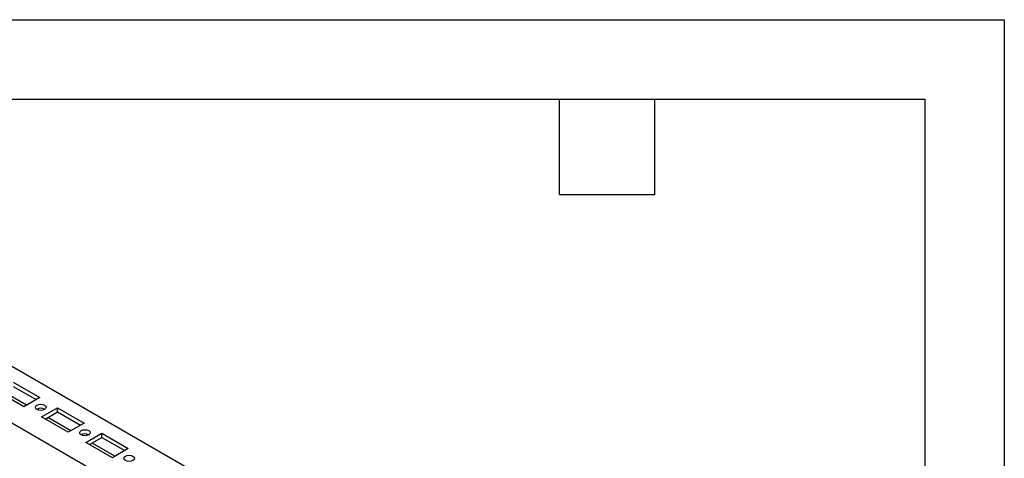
# Model space of a CAD drawing. Header units: millimetres. Extents: x 0 to 1397, y 0 to 1080.
# Tile 9 of 9: x 1003 to 1397, y 904 to 1080. Entities that reach past the tile are written whole.
import ezdxf

# ---------------------------------------------------------------- set-up
doc = ezdxf.new("R2010")
doc.units = ezdxf.units.MM
doc.header["$LTSCALE"] = 5
doc.layers.add('TEXT', color=140, linetype='Continuous', lineweight=25)

msp = doc.modelspace()

# ---------------------------------------------------------------- linework, layer by layer
at = {"color": 7, "linetype": 'Continuous'}
for p, q in [((0.01, 1079.51), (1397.01, 1079.51)), ((1397.01, 1079.51), (1397.01, 0.01))]:
    msp.add_line(p, q, dxfattribs=at)
for p, q in [((834.62, 1036.52), (1329.59, 750.77)), ((1309.8, 739.34), (814.82, 1025.09)), ((1000.79, 934.47), (1011.4, 928.34)), ((1005.03, 924.67), (994.43, 930.79)), ((1006.09, 925.28), (996.9, 930.59)), ((1000.79, 932.83), (1009.98, 927.53)), ((1011.4, 928.34), (1005.03, 924.67)), ((1012.1, 920.59), (1018.47, 924.26)), ((1013.52, 919.77), (1018.47, 922.63)), ((1018.47, 924.26), (1029.07, 918.14)), ((1018.47, 922.63), (1018.47, 924.26)), ((1018.47, 922.63), (1027.66, 917.32)), ((1022.71, 914.46), (1012.1, 920.59)), ((1023.77, 915.07), (1014.58, 920.38)), ((1029.07, 918.14), (1022.71, 914.46)), ((1029.78, 910.38), (1036.15, 914.05)), ((1036.15, 914.05), (1046.75, 907.93)), ((1036.15, 912.42), (1036.15, 914.05)), ((1040.39, 904.26), (1029.78, 910.38)), ((1031.2, 909.56), (1036.15, 912.42)), ((1041.45, 904.87), (1032.26, 910.18)), ((1036.15, 912.42), (1045.34, 907.12)), ((1046.75, 907.93), (1040.39, 904.26))]:
    msp.add_line(p, q)
at = {"flags": 128}
for points in [[(1010.25, 925.33), (1010.94, 925.6), (1011.75, 925.69), (1012.56, 925.6), (1013.25, 925.33), (1013.71, 924.93), (1013.88, 924.46), (1013.71, 923.99), (1013.25, 923.6), (1012.56, 923.33), (1011.75, 923.24), (1010.94, 923.33), (1010.25, 923.6), (1009.79, 923.99), (1009.63, 924.46), (1009.79, 924.93), (1010.25, 925.33)], [(1027.93, 915.13), (1028.62, 915.39), (1029.43, 915.49), (1030.24, 915.39), (1030.93, 915.13), (1031.39, 914.73), (1031.55, 914.26), (1031.39, 913.79), (1030.93, 913.39), (1030.24, 913.13), (1029.43, 913.03), (1028.62, 913.13), (1027.93, 913.39), (1027.47, 913.79), (1027.3, 914.26), (1027.47, 914.73), (1027.93, 915.13)], [(1045.6, 904.92), (1046.29, 905.19), (1047.11, 905.28), (1047.92, 905.19), (1048.61, 904.92), (1049.07, 904.52), (1049.23, 904.05), (1049.07, 903.58), (1048.61, 903.19), (1047.92, 902.92), (1047.11, 902.83), (1046.29, 902.92), (1045.6, 903.19), (1045.14, 903.58), (1044.98, 904.05), (1045.14, 904.52), (1045.6, 904.92)]]:
    msp.add_lwpolyline(points, dxfattribs=at)
for centre in [(1011.75, 921.03), (1029.43, 910.82)]:
    msp.add_arc(centre, 3.06, 58.8222, 121.1778)
at = {"layer": 'TEXT'}
for p, q in [((31.75, 1047.75), (1365.25, 1047.75)), ((1219.2, 1009.65), (1219.2, 1047.75)), ((1257.3, 1009.65), (1257.3, 1047.75)), ((1365.25, 1047.75), (1365.25, 31.75)), ((1219.2, 1009.65), (1257.3, 1009.65))]:
    msp.add_line(p, q, dxfattribs=at)

doc.saveas('drawing.dxf')
